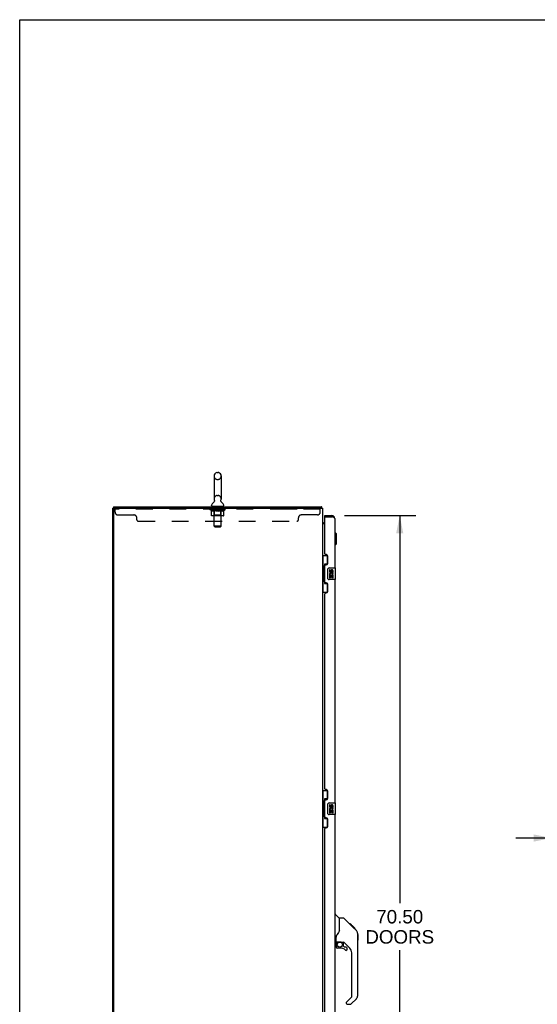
# Model space of a CAD drawing. Header units: inches. Extents: x 0 to 262, y 0 to 169.
# Tile 7 of 40: x 0 to 44, y 85 to 169. Entities that reach past the tile are written whole.
import ezdxf

# ---------------------------------------------------------------- set-up
doc = ezdxf.new("R2010")
doc.units = ezdxf.units.IN
doc.header["$LTSCALE"] = 14.384615
doc.header["$MEASUREMENT"] = 0
doc.linetypes.add('HIDDEN', pattern=[0.2, 0.1, -0.1])
doc.layers.get('0').update_dxf_attribs({"linetype": 'CONTINUOUS'})
for name, color, linetype in [('02___PRT_ALL_AXES', 7, 'CONTINUOUS'), ('DEFAULT_2', 8, 'HIDDEN'), ('DIMENSIONS', 7, 'CONTINUOUS')]:
    doc.layers.add(name, color=color, linetype=linetype)
doc.styles.get("Standard").update_dxf_attribs({"font": 'arial.ttf'})
doc.dimstyles.new('DIMSTYLE_1', dxfattribs={"dimtxt": 1.153846, "dimasz": 1.538462, "dimexe": 0.09, "dimexo": 0.07, "dimgap": 0.0375, "dimtad": 0, "dimtih": 1, "dimtoh": 1, "dimzin": 4, "dimdsep": 46, "dimtxsty": 'Standard', "dimblk": '_FILLED', "dimblk1": '_FILLED', "dimblk2": '_FILLED', "dimcen": 0.09, "dimazin": 1, "dimtfac": 1, "dimtdec": 3, "dimtofl": 0, "dimtmove": 0, "dimatfit": 3, "dimldrblk": '_FILLED', "dimfxl": 1, "dimtolj": 1, "dimtzin": 4, "dimarcsym": 0})

# ---------------------------------------------------------------- blocks, each defined once
blk = doc.blocks.new('_FILLED')
at = {"color": 0, "linetype": 'ByBlock'}
blk.add_solid([(0, 0), (-1, 0.2), (-1, -0.2)], dxfattribs=at)
blk = doc.blocks.new('*D16')
at = {"layer": 'DIMENSIONS', "color": 2, "linetype": 'Continuous'}
for p, q in [((45.678, 98.993), (42.601, 98.993)), ((47.428, 98.993), (49.833, 98.993))]:
    blk.add_line(p, q, dxfattribs=at)
at = {"layer": 'DIMENSIONS', "color": 2, "linetype": 'Continuous', "xscale": 1.5384615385, "yscale": 1.5384615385, "zscale": 1.5384615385}
blk.add_blockref('_FILLED', (45.678, 98.993), dxfattribs=at)
at = {"layer": 'DIMENSIONS', "color": 2, "linetype": 'Continuous', "xscale": 1.5384615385, "yscale": 1.5384615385, "zscale": 1.5384615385, "rotation": 180}
blk.add_blockref('_FILLED', (47.428, 98.993), dxfattribs=at)
at = {"layer": 'DIMENSIONS', "color": 2, "linetype": 'Continuous', "insert": (50.41, 99.569), "char_height": 1.1538, "width": 3.13554, "attachment_point": 1, "line_spacing_factor": 0.9}
blk.add_mtext('1.75', dxfattribs=at)
blk = doc.blocks.new('*D21')
at = {"layer": 'DIMENSIONS', "color": 2, "linetype": 'Continuous'}
for p, q in [((27.886, 126.671), (34.018, 126.671)), ((32.633, 126.671), (32.633, 93.392)), ((32.633, 56.171), (32.633, 89.354)), ((27.886, 56.171), (34.018, 56.171))]:
    blk.add_line(p, q, dxfattribs=at)
at = {"layer": 'DIMENSIONS', "color": 2, "linetype": 'Continuous', "xscale": 1.5384615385, "yscale": 1.5384615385, "zscale": 1.5384615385}
for p, rotation in [((32.633, 126.671), 90), ((32.633, 56.171), 270)]:
    blk.add_blockref('_FILLED', p, dxfattribs=dict(at, rotation=rotation))
at = {"layer": 'DIMENSIONS', "color": 2, "linetype": 'Continuous', "insert": (32.633, 92.815), "char_height": 1.1538, "width": 5.9022, "attachment_point": 2, "line_spacing_factor": 0.9}
blk.add_mtext('70.50\\PDOORS', dxfattribs=at)

msp = doc.modelspace()

# ---------------------------------------------------------------- linework, layer by layer
at = {"color": 7, "linetype": 'Continuous'}
for p, q in [((0, 0), (0, 169.231)), ((0, 169.231), (261.538, 169.231)), ((16.954, 130.366), (17.041, 130.366)), ((16.692, 130.066), (16.692, 128.091)), ((17.304, 130.066), (17.304, 128.091)), ((16.706, 127.872), (16.704, 127.868)), ((8.05, 127.317), (7.998, 127.317)), ((8.05, 127.421), (8.05, 127.317)), ((8.05, 127.421), (25.921, 127.421)), ((16.475, 127.52), (16.475, 127.559)), ((16.498, 127.451), (16.498, 127.421)), ((17.498, 127.451), (16.498, 127.451)), ((17.498, 127.451), (17.498, 127.421)), ((17.521, 127.52), (17.521, 127.559)), ((25.921, 127.421), (25.921, 127.317)), ((25.947, 127.324), (25.938, 127.317)), ((26.14, 126.025), (26.202, 126.025)), ((26.202, 126.567), (26.202, 126.671)), ((26.222, 126.567), (26.202, 126.567)), ((26.809, 126.671), (26.809, 126.567)), ((27.095, 125.221), (27.056, 125.221)), ((27.095, 124.119), (27.095, 125.221)), ((27.213, 125.103), (27.095, 125.221)), ((27.213, 124.237), (27.213, 125.103)), ((27.213, 124.237), (27.095, 124.119)), ((27.095, 124.119), (27.056, 124.119)), ((25.998, 123.246), (26.438, 123.246)), ((26.037, 123.246), (26.037, 122.221)), ((26.402, 123.246), (26.402, 122.466)), ((26.015, 122.221), (26.015, 121.121)), ((26.015, 122.221), (26.138, 122.221)), ((26.138, 122.251), (26.138, 122.271)), ((26.138, 121.121), (26.138, 122.221)), ((26.175, 122.511), (26.175, 120.831)), ((26.402, 122.511), (26.175, 122.511)), ((26.461, 121.271), (26.461, 122.071)), ((26.561, 122.171), (27.101, 122.171)), ((27.116, 121.186), (27.116, 122.156)), ((26.015, 121.121), (26.138, 121.121)), ((26.037, 121.121), (26.037, 120.096)), ((26.138, 121.07), (26.138, 121.09)), ((26.402, 120.876), (26.402, 120.096)), ((27.101, 121.171), (26.561, 121.171)), ((25.998, 120.096), (26.438, 120.096)), ((26.175, 120.831), (26.402, 120.831)), ((25.998, 103.079), (26.438, 103.079)), ((26.037, 103.079), (26.037, 102.054)), ((26.175, 102.344), (26.175, 100.664)), ((26.402, 102.344), (26.175, 102.344)), ((26.402, 103.079), (26.402, 102.299)), ((26.015, 102.054), (26.015, 100.954)), ((26.015, 102.054), (26.138, 102.054)), ((26.138, 102.084), (26.138, 102.105)), ((26.138, 100.954), (26.138, 102.054)), ((26.461, 101.104), (26.461, 101.904)), ((26.561, 102.004), (27.101, 102.004)), ((27.116, 101.019), (27.116, 101.989)), ((26.015, 100.954), (26.138, 100.954)), ((26.037, 100.954), (26.037, 99.929)), ((26.138, 100.903), (26.138, 100.924)), ((26.175, 100.664), (26.402, 100.664)), ((26.402, 100.709), (26.402, 99.929)), ((27.101, 101.004), (26.561, 101.004)), ((25.998, 99.929), (26.438, 99.929)), ((27.056, 92.425), (27.118, 92.425)), ((27.444, 92.115), (27.146, 92.413)), ((27.449, 91.005), (27.449, 92.11)), ((27.811, 92.11), (27.449, 92.11)), ((28.631, 91.322), (27.866, 92.087)), ((28.388, 91.632), (28.321, 91.632)), ((28.395, 91.625), (28.328, 91.625)), ((28.405, 91.615), (28.338, 91.615)), ((28.411, 91.609), (28.344, 91.609)), ((28.419, 91.601), (28.352, 91.601)), ((28.439, 91.581), (28.372, 91.581)), ((28.388, 91.632), (28.714, 91.305)), ((28.461, 91.558), (28.394, 91.558)), ((28.485, 91.535), (28.418, 91.535)), ((28.508, 91.511), (28.441, 91.511)), ((28.532, 91.487), (28.465, 91.487)), ((28.556, 91.464), (28.489, 91.464)), ((28.548, 91.405), (28.504, 91.449)), ((28.578, 91.442), (28.511, 91.442)), ((28.598, 91.422), (28.531, 91.422)), ((28.618, 91.334), (28.548, 91.405)), ((28.615, 91.404), (28.549, 91.404)), ((28.629, 91.391), (28.562, 91.391)), ((28.633, 91.387), (28.566, 91.387)), ((28.635, 91.385), (28.568, 91.385)), ((28.635, 91.384), (28.568, 91.384)), ((28.636, 91.384), (28.569, 91.384)), ((28.638, 91.381), (28.572, 91.381)), ((28.643, 91.377), (28.576, 91.377)), ((28.649, 91.371), (28.582, 91.371)), ((28.662, 91.357), (28.596, 91.357)), ((28.678, 91.342), (28.611, 91.342)), ((28.685, 91.335), (28.618, 91.335)), ((28.909, 91.043), (28.618, 91.334)), ((28.692, 91.328), (28.625, 91.328)), ((28.704, 91.316), (28.637, 91.316)), ((28.709, 91.31), (28.643, 91.31)), ((28.713, 91.307), (28.646, 91.307)), ((28.714, 91.306), (28.648, 91.306)), ((28.715, 91.305), (28.648, 91.305)), ((28.714, 91.305), (28.648, 91.305)), ((28.803, 91.217), (28.715, 91.305)), ((27.174, 90.082), (27.174, 90.489)), ((28.732, 91.221), (28.799, 91.221)), ((28.801, 91.219), (28.734, 91.219)), ((28.803, 91.217), (28.736, 91.217)), ((29.024, 90.766), (29.023, 90.794)), ((29.024, 85.481), (29.024, 90.766)), ((29.044, 90.714), (29.024, 90.734)), ((29.044, 90.714), (29.044, 90.238)), ((27.056, 90.043), (27.134, 90.043)), ((27.174, 89.865), (27.174, 89.628)), ((27.194, 90.084), (27.489, 90.084)), ((27.232, 90.004), (27.311, 90.084)), ((27.238, 89.998), (27.234, 90.002)), ((27.241, 89.995), (27.238, 89.998)), ((27.246, 89.99), (27.241, 89.995)), ((27.489, 90.084), (27.495, 90.084)), ((27.674, 90.043), (27.762, 90.043)), ((27.804, 89.711), (27.804, 90.038)), ((27.807, 89.703), (27.879, 89.631)), ((28.339, 89.546), (27.838, 90.048)), ((28.04, 89.628), (27.887, 89.628)), ((29.044, 90.238), (29.024, 90.218)), ((27.489, 89.549), (27.253, 89.549)), ((28.119, 89.429), (28.119, 89.549)), ((28.512, 85.396), (28.512, 89.129)), ((28.04, 84.871), (28.04, 84.807)), ((28.054, 84.905), (28.489, 85.34)), ((28.119, 84.728), (28.401, 84.728)), ((28.909, 85.203), (28.457, 84.751))]:
    msp.add_line(p, q, dxfattribs=at)
at = {"color": 3, "linetype": 'Continuous'}
for p, q in [((7.998, 55.525), (7.998, 127.317)), ((8.05, 127.317), (25.998, 127.317)), ((8.05, 127.254), (8.05, 55.587)), ((25.998, 127.317), (25.998, 55.525)), ((26.202, 125.973), (25.998, 125.973)), ((26.202, 126.671), (26.809, 126.671)), ((26.202, 123.378), (26.202, 126.547)), ((26.222, 126.567), (26.809, 126.567)), ((26.847, 126.553), (26.809, 126.567)), ((26.865, 126.546), (26.847, 126.553)), ((26.877, 126.541), (26.865, 126.546)), ((26.889, 126.537), (26.877, 126.541)), ((26.901, 126.532), (26.889, 126.537)), ((27.056, 126.424), (27.056, 122.171)), ((26.322, 123.318), (26.262, 123.318)), ((26.452, 122.568), (26.452, 123.188)), ((26.202, 120.963), (26.202, 122.378)), ((26.262, 122.438), (26.322, 122.438)), ((26.322, 120.903), (26.262, 120.903)), ((27.056, 121.171), (27.056, 102.004)), ((26.262, 120.023), (26.322, 120.023)), ((26.452, 120.153), (26.452, 120.773)), ((26.202, 103.212), (26.202, 119.963)), ((26.322, 103.152), (26.262, 103.152)), ((26.262, 102.272), (26.322, 102.272)), ((26.452, 102.402), (26.452, 103.022)), ((26.202, 100.797), (26.202, 102.212)), ((26.322, 100.737), (26.262, 100.737)), ((26.452, 99.987), (26.452, 100.607)), ((27.056, 101.004), (27.056, 81.837)), ((26.202, 83.045), (26.202, 99.797)), ((26.262, 99.857), (26.322, 99.857))]:
    msp.add_line(p, q, dxfattribs=at)
at = {"color": 7, "linetype": 'Continuous'}
for points in [[(16.711, 127.984), (16.713, 127.98), (16.714, 127.975), (16.715, 127.97), (16.717, 127.965), (16.718, 127.961), (16.719, 127.956), (16.719, 127.951), (16.72, 127.946), (16.72, 127.941), (16.72, 127.936), (16.72, 127.931), (16.72, 127.926), (16.72, 127.921), (16.719, 127.916), (16.718, 127.911), (16.717, 127.906), (16.716, 127.901), (16.715, 127.896), (16.714, 127.891), (16.712, 127.886), (16.71, 127.882), (16.708, 127.877), (16.706, 127.872)], [(17.291, 127.868), (17.289, 127.872), (17.287, 127.877), (17.285, 127.881), (17.283, 127.886), (17.282, 127.891), (17.28, 127.896), (17.279, 127.901), (17.278, 127.906), (17.277, 127.91), (17.276, 127.915), (17.276, 127.92), (17.276, 127.925), (17.275, 127.931), (17.275, 127.936), (17.275, 127.941), (17.276, 127.946), (17.276, 127.951), (17.277, 127.956), (17.278, 127.961), (17.279, 127.965), (17.28, 127.97), (17.281, 127.975), (17.283, 127.98), (17.284, 127.984)], [(25.934, 127.375), (25.933, 127.385), (25.933, 127.391), (25.932, 127.396), (25.932, 127.4), (25.931, 127.404), (25.93, 127.407), (25.929, 127.411), (25.928, 127.414), (25.927, 127.416), (25.926, 127.418), (25.925, 127.419), (25.923, 127.42), (25.922, 127.421), (25.921, 127.421)], [(25.947, 127.324), (25.945, 127.326), (25.944, 127.329), (25.942, 127.333), (25.94, 127.337), (25.939, 127.342), (25.938, 127.347), (25.937, 127.353), (25.936, 127.358), (25.935, 127.364), (25.934, 127.369), (25.934, 127.375)], [(26.008, 126.063), (26.006, 126.061), (26.004, 126.059), (26.003, 126.057), (26.001, 126.055), (26, 126.054)], [(26.019, 126.073), (26.016, 126.07), (26.014, 126.068), (26.012, 126.066), (26.01, 126.065), (26.008, 126.063)], [(26.027, 126.081), (26.027, 126.081), (26.027, 126.08), (26.027, 126.079), (26.026, 126.079), (26.025, 126.078), (26.024, 126.076), (26.023, 126.075), (26.021, 126.074), (26.019, 126.073)], [(26.175, 122.487), (26.175, 122.484), (26.175, 122.48), (26.176, 122.476), (26.178, 122.472), (26.179, 122.467), (26.181, 122.462), (26.184, 122.456), (26.187, 122.45), (26.19, 122.444), (26.194, 122.437), (26.198, 122.429), (26.203, 122.422), (26.208, 122.413), (26.211, 122.41)], [(26.461, 122.071), (26.461, 122.077), (26.462, 122.083), (26.463, 122.089), (26.464, 122.095), (26.466, 122.101), (26.468, 122.107)], [(26.211, 120.932), (26.208, 120.928), (26.203, 120.92), (26.198, 120.912), (26.194, 120.905), (26.19, 120.898), (26.187, 120.891), (26.184, 120.885), (26.181, 120.88), (26.179, 120.875), (26.178, 120.87), (26.176, 120.865), (26.175, 120.861), (26.175, 120.858), (26.175, 120.854)], [(26.468, 121.235), (26.466, 121.24), (26.464, 121.246), (26.463, 121.252), (26.462, 121.258), (26.461, 121.264), (26.461, 121.271)], [(26.175, 102.32), (26.175, 102.317), (26.175, 102.313), (26.176, 102.309), (26.178, 102.305), (26.179, 102.3), (26.181, 102.295), (26.184, 102.29), (26.187, 102.284), (26.19, 102.277), (26.194, 102.27), (26.198, 102.263), (26.203, 102.255), (26.208, 102.247), (26.211, 102.243)], [(26.461, 101.904), (26.461, 101.91), (26.462, 101.917), (26.463, 101.923), (26.464, 101.929), (26.466, 101.935), (26.468, 101.94)], [(26.211, 100.765), (26.208, 100.761), (26.203, 100.753), (26.198, 100.745), (26.194, 100.738), (26.19, 100.731), (26.187, 100.725), (26.184, 100.719), (26.181, 100.713), (26.179, 100.708), (26.178, 100.703), (26.176, 100.699), (26.175, 100.695), (26.175, 100.691), (26.175, 100.688)], [(26.468, 101.068), (26.466, 101.074), (26.464, 101.079), (26.463, 101.085), (26.462, 101.092), (26.461, 101.098), (26.461, 101.104)], [(27.866, 92.087), (27.859, 92.093), (27.85, 92.099), (27.841, 92.104), (27.831, 92.107), (27.821, 92.109), (27.811, 92.11)], [(27.227, 90.66), (27.217, 90.644), (27.201, 90.615), (27.189, 90.583), (27.18, 90.549), (27.175, 90.514), (27.174, 90.489)], [(27.449, 91.068), (27.429, 91.011), (27.398, 90.942), (27.362, 90.871), (27.319, 90.798), (27.272, 90.724), (27.227, 90.66)], [(29.024, 90.766), (29.023, 90.794), (29.018, 90.835), (29.008, 90.876), (28.994, 90.916), (28.976, 90.953), (28.954, 90.989), (28.929, 91.022), (28.909, 91.043)], [(27.246, 89.99), (27.236, 89.98), (27.228, 89.969), (27.22, 89.958), (27.213, 89.946), (27.207, 89.933), (27.203, 89.92), (27.199, 89.906), (27.196, 89.893), (27.194, 89.879), (27.194, 89.865)], [(27.234, 90.002), (27.233, 90.003), (27.232, 90.004), (27.232, 90.004), (27.232, 90.004)], [(27.495, 90.084), (27.515, 90.083), (27.536, 90.08), (27.557, 90.077), (27.577, 90.072), (27.595, 90.066), (27.611, 90.061), (27.625, 90.056), (27.637, 90.052), (27.648, 90.048), (27.657, 90.046), (27.665, 90.044), (27.673, 90.043), (27.674, 90.043)]]:
    msp.add_lwpolyline(points, dxfattribs=at)
at = {"color": 3, "linetype": 'Continuous'}
msp.add_lwpolyline([(27.056, 126.424), (27.056, 126.427), (27.055, 126.429), (27.055, 126.431), (27.054, 126.433), (27.054, 126.436), (27.053, 126.438), (27.052, 126.44), (27.051, 126.443), (27.049, 126.445), (27.048, 126.447), (27.046, 126.449), (27.044, 126.452), (27.042, 126.454), (27.04, 126.456), (27.038, 126.459), (27.036, 126.461), (27.033, 126.463), (27.031, 126.466), (27.028, 126.468), (27.025, 126.47), (27.022, 126.472), (27.018, 126.475), (27.015, 126.477), (27.012, 126.479), (27.008, 126.482), (27.004, 126.484), (27, 126.486), (26.996, 126.489), (26.992, 126.491), (26.988, 126.493), (26.984, 126.495), (26.979, 126.498), (26.974, 126.5), (26.97, 126.502), (26.965, 126.505), (26.96, 126.507), (26.955, 126.509), (26.95, 126.512), (26.945, 126.514), (26.94, 126.516), (26.934, 126.518), (26.929, 126.521), (26.923, 126.523), (26.918, 126.525), (26.912, 126.528), (26.901, 126.532)], dxfattribs=at)
at = {"color": 7, "linetype": 'Continuous'}
msp.add_circle((27.489, 89.844), 0.217, dxfattribs=at)
for centre, radius, start, end in [((16.998, 130.066), 0.306, 105.63034, 180), ((16.954, 130.222), 0.144, 90, 105.63034), ((17.041, 130.222), 0.144, 74.36966, 90), ((16.998, 130.066), 0.306, 0, 74.36966), ((16.618, 127.559), 0.144, 124.66265, 180), ((16.239, 128.107), 0.523, 304.66237, 336.93176), ((16.998, 128.091), 0.306, 180, 200.48713), ((17.756, 128.107), 0.523, 203.06823, 235.33763), ((16.998, 128.091), 0.306, 339.51287, 360), ((17.377, 127.559), 0.144, 0, 55.33735), ((16.544, 127.52), 0.069, 180, 270), ((17.452, 127.52), 0.069, 270, 360), ((25.751, 127.174), 0.246, 35.33048, 37.39407), ((26.14, 126.167), 0.142, 180, 270), ((26.809, 126.424), 0.142, 48.63431, 90), ((26.892, 126.281), 0.26, 90, 92.6209), ((26.561, 122.071), 0.1, 90, 158.79459), ((27.101, 122.156), 0.015, 0, 90), ((26.561, 121.271), 0.1, 201.20502, 270), ((27.101, 121.186), 0.015, 270, 360), ((26.561, 101.904), 0.1, 90, 158.79459), ((27.101, 101.989), 0.015, 0, 90), ((26.561, 101.104), 0.1, 201.20502, 270), ((27.101, 101.019), 0.015, 270, 360), ((27.118, 92.385), 0.0394, 45, 90), ((27.43, 92.102), 0.0197, 7.5, 45), ((27.134, 90.082), 0.0394, 270, 360), ((27.194, 90.104), 0.0197, 180, 270), ((27.371, 89.865), 0.197, 135, 180), ((27.253, 89.628), 0.0787, 180, 270), ((27.762, 89.846), 0.197, 45, 90), ((27.816, 89.711), 0.0118, 180, 225), ((27.887, 89.639), 0.0118, 225, 270), ((28.04, 89.549), 0.0787, 0, 90), ((27.489, 88.761), 0.787, 50.4788, 90), ((28.04, 89.429), 0.0787, 230.4788, 360), ((27.922, 89.129), 0.591, 0, 45), ((28.434, 85.396), 0.0787, 315, 360), ((28.631, 85.481), 0.394, 315, 360), ((28.087, 84.871), 0.0472, 135, 180), ((28.119, 84.807), 0.0787, 180, 270), ((28.401, 84.807), 0.0787, 270, 315)]:
    msp.add_arc(centre, radius, start, end, dxfattribs=at)
at = {"color": 3, "linetype": 'Continuous'}
for centre, radius, start, end in [((8.112, 127.254), 0.0625, 90, 180), ((26.222, 126.547), 0.02, 90, 180), ((26.809, 126.424), 0.246, 0, 90), ((26.262, 123.378), 0.06, 180, 270), ((26.322, 123.188), 0.13, 0, 90), ((26.322, 122.568), 0.13, 270, 360), ((26.262, 122.378), 0.06, 90, 180), ((26.262, 120.963), 0.06, 180, 270), ((26.322, 120.773), 0.13, 0, 90), ((26.262, 119.963), 0.06, 90, 180), ((26.322, 120.153), 0.13, 270, 360), ((26.262, 103.212), 0.06, 180, 270), ((26.322, 103.022), 0.13, 0, 90), ((26.262, 102.212), 0.06, 90, 180), ((26.322, 102.402), 0.13, 270, 360), ((26.262, 100.797), 0.06, 180, 270), ((26.322, 100.607), 0.13, 0, 90), ((26.262, 99.797), 0.06, 90, 180), ((26.322, 99.987), 0.13, 270, 360)]:
    msp.add_arc(centre, radius, start, end, dxfattribs=at)
at = {"color": 7, "linetype": 'Continuous'}
for centre, start_param, end_param in [((26.242, 122.261), 0.699287, 1.51401), ((26.242, 122.261), -4.655602, -3.84088), ((26.242, 121.08), 0.699287, 1.51401), ((26.242, 121.08), -4.655602, -3.84088), ((26.242, 102.095), 0.699287, 1.51401), ((26.242, 102.095), -4.655602, -3.84088), ((26.242, 100.914), 0.699287, 1.51401), ((26.242, 100.914), -4.655602, -3.84088)]:
    msp.add_ellipse(centre, major_axis=(0, 0.18), ratio=0.579493, start_param=start_param, end_param=end_param, dxfattribs=at)
at = {"layer": '02___PRT_ALL_AXES', "color": 8, "linetype": 'HIDDEN'}
for p, q in [((10.185, 127.317), (10.185, 127.213)), ((11.06, 127.317), (10.185, 127.317)), ((11.06, 127.213), (10.185, 127.213)), ((11.06, 127.317), (11.06, 127.213)), ((16.56, 127.213), (16.56, 127.317)), ((17.435, 127.317), (16.56, 127.317)), ((17.435, 127.213), (16.56, 127.213)), ((17.435, 127.213), (17.435, 127.317)), ((22.935, 127.317), (22.935, 127.213)), ((23.81, 127.317), (22.935, 127.317)), ((23.81, 127.213), (22.935, 127.213)), ((23.81, 127.317), (23.81, 127.213))]:
    msp.add_line(p, q, dxfattribs=at)
at = {"layer": '02___PRT_ALL_AXES', "color": 7, "linetype": 'Continuous'}
for p, q in [((26.598, 122.017), (26.598, 121.88)), ((26.661, 122.017), (26.598, 122.017)), ((26.661, 121.88), (26.661, 122.017)), ((26.726, 121.943), (26.726, 121.874)), ((26.787, 121.88), (26.787, 121.922)), ((26.85, 121.922), (26.85, 121.786)), ((26.85, 121.786), (26.913, 121.786)), ((26.913, 121.786), (26.913, 121.922)), ((26.598, 121.555), (26.598, 121.325)), ((26.617, 121.555), (26.598, 121.555)), ((26.598, 121.325), (26.661, 121.325)), ((26.651, 121.555), (26.678, 121.574)), ((26.651, 121.555), (26.913, 121.555)), ((26.661, 121.325), (26.661, 121.492)), ((26.661, 121.492), (26.726, 121.492)), ((26.726, 121.492), (26.726, 121.356)), ((26.726, 121.356), (26.787, 121.356)), ((26.787, 121.356), (26.787, 121.492)), ((26.787, 121.492), (26.85, 121.492)), ((26.842, 121.591), (26.9, 121.566)), ((26.85, 121.492), (26.85, 121.325)), ((26.85, 121.325), (26.913, 121.325)), ((26.913, 121.325), (26.913, 121.555)), ((26.598, 101.85), (26.598, 101.714)), ((26.661, 101.85), (26.598, 101.85)), ((26.661, 101.714), (26.661, 101.85)), ((26.726, 101.776), (26.726, 101.707)), ((26.787, 101.714), (26.787, 101.756)), ((26.842, 101.425), (26.9, 101.4)), ((26.85, 101.756), (26.85, 101.619)), ((26.85, 101.619), (26.913, 101.619)), ((26.913, 101.619), (26.913, 101.756)), ((26.598, 101.389), (26.598, 101.158)), ((26.617, 101.389), (26.598, 101.389)), ((26.598, 101.158), (26.661, 101.158)), ((26.651, 101.389), (26.678, 101.408)), ((26.651, 101.389), (26.913, 101.389)), ((26.661, 101.158), (26.661, 101.326)), ((26.661, 101.326), (26.726, 101.326)), ((26.726, 101.326), (26.726, 101.19)), ((26.726, 101.19), (26.787, 101.19)), ((26.787, 101.19), (26.787, 101.326)), ((26.787, 101.326), (26.85, 101.326)), ((26.85, 101.326), (26.85, 101.158)), ((26.85, 101.158), (26.913, 101.158)), ((26.913, 101.158), (26.913, 101.389))]:
    msp.add_line(p, q, dxfattribs=at)
for centre, radius, start, end in [((26.693, 121.88), 0.0943, 180, 360), ((26.756, 121.629), 0.157, 336.59665, 161.87913), ((26.693, 121.88), 0.0314, 180, 261.22946), ((26.756, 121.629), 0.0943, 336.59665, 215.11217), ((26.692, 121.885), 0.0362, 263.42855, 341.76278), ((26.818, 121.922), 0.0943, 68.69989, 167.43379), ((26.818, 121.922), 0.0314, 0, 180.04847), ((26.818, 121.922), 0.0943, 0, 68.67039), ((26.752, 121.628), 0.154, 161.41988, 206.19629), ((26.756, 121.629), 0.157, 205.73705, 207.8532), ((26.693, 101.714), 0.0943, 180, 360), ((26.752, 101.462), 0.154, 161.41988, 206.19629), ((26.756, 101.462), 0.157, 336.59665, 161.87913), ((26.693, 101.714), 0.0314, 180, 261.22946), ((26.756, 101.462), 0.0943, 336.59665, 215.11217), ((26.692, 101.718), 0.0362, 263.42855, 341.76278), ((26.818, 101.756), 0.0943, 68.69989, 167.43379), ((26.818, 101.756), 0.0314, 0, 180.04847), ((26.818, 101.756), 0.0943, 0, 68.67039), ((26.756, 101.462), 0.157, 205.73705, 207.8532)]:
    msp.add_arc(centre, radius, start, end, dxfattribs=at)
at = {"layer": 'DEFAULT_2', "color": 8, "linetype": 'HIDDEN'}
for p, q in [((16.954, 129.766), (17.041, 129.766)), ((16.954, 128.391), (17.041, 128.391)), ((8.185, 126.972), (8.185, 127.317)), ((25.81, 127.213), (8.185, 127.213)), ((16.364, 127.164), (16.364, 127.211)), ((16.464, 127.094), (16.364, 127.164)), ((17.631, 127.164), (16.364, 127.164)), ((16.374, 127.204), (16.374, 127.211)), ((16.383, 127.201), (16.383, 127.204)), ((16.383, 127.201), (17.613, 127.201)), ((16.392, 127.201), (16.392, 127.204)), ((16.393, 127.201), (16.393, 127.204)), ((16.403, 127.204), (16.403, 127.211)), ((16.419, 127.201), (16.419, 127.204)), ((16.421, 127.201), (16.421, 127.204)), ((16.449, 127.204), (16.449, 127.211)), ((16.464, 127.201), (16.464, 127.204)), ((16.464, 126.689), (16.464, 127.094)), ((16.464, 127.094), (16.478, 127.085)), ((16.467, 127.201), (16.467, 127.204)), ((16.671, 127.204), (16.469, 127.204)), ((16.492, 127.077), (16.478, 127.085)), ((16.505, 127.069), (16.491, 127.077)), ((16.519, 127.063), (16.505, 127.069)), ((16.513, 127.204), (16.513, 127.211)), ((16.514, 127.201), (16.514, 127.204)), ((16.515, 127.201), (16.515, 127.204)), ((16.518, 127.201), (16.518, 127.204)), ((16.532, 127.057), (16.518, 127.063)), ((16.525, 127.201), (16.525, 127.204)), ((16.525, 127.201), (16.525, 127.204)), ((16.528, 127.201), (16.528, 127.204)), ((16.532, 127.201), (16.532, 127.205)), ((16.545, 127.052), (16.532, 127.057)), ((16.536, 127.201), (16.536, 127.204)), ((16.649, 127.052), (16.545, 127.052)), ((16.55, 127.201), (16.55, 127.204)), ((16.568, 127.201), (16.568, 127.204)), ((16.569, 127.201), (16.569, 127.206)), ((16.589, 127.201), (16.589, 127.204)), ((16.589, 127.201), (16.589, 127.204)), ((16.591, 127.204), (16.591, 127.211)), ((16.6, 127.201), (16.6, 127.204)), ((16.605, 127.201), (16.605, 127.204)), ((16.614, 127.201), (16.614, 127.204)), ((16.625, 127.201), (16.625, 127.208)), ((16.641, 127.201), (16.641, 127.204)), ((16.644, 127.201), (16.644, 127.204)), ((16.649, 127.052), (16.663, 127.057)), ((16.676, 127.063), (16.663, 127.057)), ((16.671, 127.201), (16.671, 127.204)), ((16.738, 127.204), (16.676, 127.204)), ((16.69, 127.069), (16.676, 127.063)), ((16.681, 127.204), (16.681, 127.211)), ((16.685, 127.451), (16.685, 127.421)), ((16.685, 126.692), (16.685, 127.161)), ((16.688, 127.201), (16.688, 127.204)), ((16.704, 127.077), (16.69, 127.069)), ((16.693, 127.201), (16.693, 127.204)), ((16.698, 125.77), (16.698, 127.416)), ((16.699, 127.201), (16.699, 127.209)), ((16.703, 127.201), (16.703, 127.204)), ((16.717, 127.085), (16.703, 127.077)), ((16.714, 127.201), (16.714, 127.204)), ((16.731, 127.095), (16.717, 127.085)), ((16.731, 126.689), (16.731, 127.095)), ((16.731, 127.095), (16.76, 127.085)), ((16.738, 127.201), (16.738, 127.204)), ((16.813, 127.204), (16.754, 127.204)), ((16.789, 127.077), (16.76, 127.085)), ((16.774, 127.201), (16.774, 127.204)), ((16.781, 127.204), (16.781, 127.211)), ((16.785, 127.201), (16.785, 127.204)), ((16.787, 127.201), (16.787, 127.21)), ((16.816, 127.069), (16.788, 127.077)), ((16.79, 127.201), (16.79, 127.204)), ((16.797, 127.201), (16.797, 127.204)), ((16.813, 127.201), (16.813, 127.204)), ((16.844, 127.062), (16.816, 127.069)), ((16.893, 127.204), (16.839, 127.204)), ((16.871, 127.057), (16.844, 127.063)), ((16.852, 127.201), (16.852, 127.204)), ((16.899, 127.052), (16.871, 127.057)), ((16.883, 127.204), (16.998, 127.211)), ((16.888, 127.204), (16.888, 127.211)), ((16.888, 127.204), (16.888, 127.211)), ((16.888, 127.211), (16.888, 127.211)), ((16.888, 127.201), (16.888, 127.204)), ((16.892, 127.201), (16.892, 127.204)), ((16.893, 127.201), (16.893, 127.204)), ((16.894, 127.201), (16.894, 127.204)), ((17.097, 127.052), (16.899, 127.052)), ((16.977, 127.204), (16.929, 127.204)), ((16.934, 127.201), (16.934, 127.204)), ((16.977, 127.201), (16.977, 127.204)), ((16.995, 127.204), (16.995, 127.204)), ((16.995, 127.201), (16.995, 127.204)), ((16.995, 127.201), (16.995, 127.204)), ((16.998, 127.204), (16.998, 127.211)), ((16.998, 127.211), (17.112, 127.204)), ((17, 127.201), (17, 127.204)), ((17, 127.201), (17, 127.204)), ((17, 127.204), (17, 127.204)), ((17.019, 127.201), (17.019, 127.204)), ((17.019, 127.204), (17.067, 127.204)), ((17.061, 127.201), (17.061, 127.204)), ((17.097, 127.052), (17.125, 127.057)), ((17.102, 127.201), (17.102, 127.204)), ((17.102, 127.201), (17.102, 127.204)), ((17.102, 127.204), (17.157, 127.204)), ((17.103, 127.201), (17.103, 127.204)), ((17.107, 127.204), (17.107, 127.211)), ((17.107, 127.211), (17.108, 127.211)), ((17.107, 127.201), (17.107, 127.204)), ((17.108, 127.204), (17.108, 127.211)), ((17.153, 127.063), (17.124, 127.057)), ((17.144, 127.201), (17.144, 127.204)), ((17.181, 127.069), (17.152, 127.063)), ((17.209, 127.077), (17.18, 127.069)), ((17.183, 127.201), (17.183, 127.204)), ((17.183, 127.204), (17.242, 127.204)), ((17.198, 127.201), (17.198, 127.204)), ((17.206, 127.201), (17.206, 127.204)), ((17.208, 127.201), (17.208, 127.21)), ((17.238, 127.086), (17.209, 127.077)), ((17.211, 127.201), (17.211, 127.204)), ((17.214, 127.204), (17.214, 127.211)), ((17.222, 127.201), (17.222, 127.204)), ((17.267, 127.096), (17.237, 127.086)), ((17.258, 127.201), (17.258, 127.204)), ((17.258, 127.204), (17.32, 127.204)), ((17.267, 126.689), (17.267, 127.096)), ((17.267, 127.096), (17.281, 127.086)), ((17.296, 127.077), (17.281, 127.086)), ((17.282, 127.201), (17.282, 127.204)), ((17.293, 127.201), (17.293, 127.204)), ((17.311, 127.069), (17.296, 127.077)), ((17.297, 127.201), (17.297, 127.209)), ((17.298, 125.77), (17.298, 127.416)), ((17.303, 127.201), (17.303, 127.204)), ((17.308, 127.201), (17.308, 127.204)), ((17.31, 127.451), (17.31, 127.421)), ((17.31, 126.692), (17.31, 127.161)), ((17.325, 127.062), (17.31, 127.069)), ((17.314, 127.204), (17.314, 127.211)), ((17.325, 127.201), (17.325, 127.204)), ((17.325, 127.204), (17.631, 127.204)), ((17.339, 127.057), (17.325, 127.063)), ((17.353, 127.052), (17.339, 127.057)), ((17.352, 127.201), (17.352, 127.204)), ((17.447, 127.052), (17.353, 127.052)), ((17.355, 127.201), (17.355, 127.204)), ((17.37, 127.201), (17.37, 127.208)), ((17.382, 127.201), (17.382, 127.204)), ((17.391, 127.201), (17.391, 127.204)), ((17.395, 127.201), (17.395, 127.204)), ((17.405, 127.204), (17.405, 127.211)), ((17.406, 127.201), (17.406, 127.204)), ((17.406, 127.201), (17.406, 127.204)), ((17.427, 127.201), (17.427, 127.206)), ((17.427, 127.201), (17.427, 127.204)), ((17.445, 127.201), (17.445, 127.204)), ((17.447, 127.052), (17.461, 127.057)), ((17.459, 127.201), (17.459, 127.204)), ((17.476, 127.063), (17.461, 127.057)), ((17.464, 127.201), (17.464, 127.205)), ((17.467, 127.201), (17.467, 127.204)), ((17.471, 127.201), (17.471, 127.204)), ((17.471, 127.201), (17.471, 127.204)), ((17.49, 127.069), (17.476, 127.063)), ((17.478, 127.201), (17.478, 127.204)), ((17.481, 127.201), (17.481, 127.204)), ((17.481, 127.201), (17.481, 127.204)), ((17.483, 127.204), (17.483, 127.211)), ((17.505, 127.077), (17.49, 127.069)), ((17.519, 127.086), (17.504, 127.077)), ((17.51, 127.207), (17.63, 127.208)), ((17.51, 127.204), (17.51, 127.207)), ((17.534, 127.096), (17.519, 127.086)), ((17.529, 127.201), (17.529, 127.204)), ((17.532, 127.201), (17.532, 127.204)), ((17.534, 127.096), (17.631, 127.164)), ((17.534, 126.689), (17.534, 127.096)), ((17.546, 127.204), (17.546, 127.211)), ((17.575, 127.201), (17.575, 127.204)), ((17.577, 127.201), (17.577, 127.204)), ((17.593, 127.204), (17.593, 127.211)), ((17.603, 127.201), (17.603, 127.204)), ((17.604, 127.201), (17.604, 127.204)), ((17.613, 127.201), (17.613, 127.204)), ((17.621, 127.204), (17.621, 127.211)), ((17.63, 127.204), (17.63, 127.208)), ((17.631, 127.164), (17.631, 127.204)), ((25.81, 126.972), (25.81, 127.317)), ((8.435, 126.722), (9.81, 126.722)), ((10.06, 126.317), (10.06, 126.472)), ((10.185, 126.192), (23.81, 126.192)), ((17.491, 126.652), (16.507, 126.652)), ((16.685, 126.692), (16.645, 126.652)), ((17.31, 126.692), (16.685, 126.692)), ((16.743, 126.657), (16.74, 126.659)), ((16.748, 126.653), (16.745, 126.655)), ((16.75, 126.653), (16.748, 126.653)), ((16.753, 126.652), (16.75, 126.653)), ((17.31, 126.692), (17.35, 126.652)), ((23.935, 126.317), (23.935, 126.472)), ((25.56, 126.722), (24.185, 126.722)), ((16.767, 125.701), (16.698, 125.77)), ((17.298, 125.77), (16.698, 125.77)), ((16.767, 125.701), (17.229, 125.701)), ((17.229, 125.701), (17.298, 125.77))]:
    msp.add_line(p, q, dxfattribs=at)
for points in [[(16.507, 126.652), (16.501, 126.653), (16.496, 126.653), (16.491, 126.655), (16.486, 126.657), (16.482, 126.659), (16.478, 126.662), (16.474, 126.666), (16.47, 126.67), (16.468, 126.674), (16.466, 126.679), (16.464, 126.684), (16.464, 126.689)], [(16.732, 126.679), (16.732, 126.684), (16.731, 126.689)], [(16.738, 126.662), (16.736, 126.666), (16.735, 126.67), (16.733, 126.674), (16.732, 126.679), (16.732, 126.684), (16.731, 126.689)], [(16.745, 126.655), (16.743, 126.657), (16.74, 126.659), (16.738, 126.662), (16.736, 126.666), (16.735, 126.67), (16.733, 126.674)], [(17.245, 126.652), (17.248, 126.653), (17.25, 126.653), (17.253, 126.655), (17.255, 126.657), (17.258, 126.659), (17.26, 126.662), (17.262, 126.666), (17.263, 126.67), (17.265, 126.674), (17.266, 126.679), (17.266, 126.684), (17.267, 126.689)], [(17.491, 126.652), (17.496, 126.653), (17.502, 126.653), (17.507, 126.655), (17.512, 126.657), (17.516, 126.659), (17.52, 126.662), (17.524, 126.666), (17.528, 126.67), (17.53, 126.674), (17.532, 126.679), (17.534, 126.684), (17.534, 126.689)]]:
    msp.add_lwpolyline(points, dxfattribs=at)
for centre, radius, start, end in [((16.998, 130.066), 0.306, 180, 254.36966), ((16.954, 129.91), 0.144, 254.36966, 270), ((17.041, 129.91), 0.144, 270, 285.63034), ((16.998, 130.066), 0.306, 285.63034, 360), ((16.998, 128.091), 0.306, 105.63034, 180), ((16.954, 128.247), 0.144, 90, 105.63034), ((17.041, 128.247), 0.144, 74.36966, 90), ((16.998, 128.091), 0.306, 0, 74.36966), ((8.435, 126.972), 0.25, 180, 270), ((16.645, 127.161), 0.0398, 0, 89.99999), ((16.663, 127.416), 0.0345, 0, 90), ((17.332, 127.416), 0.0345, 90, 180), ((17.35, 127.161), 0.0398, 90.00001, 180), ((25.56, 126.972), 0.25, 270, 360), ((9.81, 126.472), 0.25, 0, 90), ((10.185, 126.317), 0.125, 180, 270), ((23.81, 126.317), 0.125, 270, 360), ((24.185, 126.472), 0.25, 90, 180)]:
    msp.add_arc(centre, radius, start, end, dxfattribs=at)
for centre, major_axis, ratio, start_param, end_param in [((16.998, 127.211), (0.633, 0.007), 0.05963, 2.96643, 3.140963), ((16.345, 127.199), (0.198, 0), 0.060556, 0.430652, 1.470503), ((16.998, 127.211), (0.633, 0), 0.060556, 3.141593, 3.316126), ((16.345, 127.192), (0.198, 0.002), 0.05963, 1.376596, 1.469874), ((16.998, 127.211), (0.633, 0.013), 0.05688, 2.791345, 2.965878), ((16.389, 127.199), (0.198, -0.002), 0.05963, 0.605815, 1.645666), ((16.32, 127.199), (0.198, 0.002), 0.05963, 0.25549, 1.295341), ((16.998, 127.211), (0.633, -0.007), 0.05963, -2.96643, -2.791898), ((16.389, 127.192), (0.198, 0), 0.060556, 1.551758, 1.645036), ((16.32, 127.192), (0.198, 0.004), 0.05688, 1.20151, 1.294789), ((16.39, 127.194), (0.164, 0.002), 0.05963, 1.065228, 1.614276), ((16.37, 127.194), (0.164, 0.003), 0.05688, 0.890143, 1.43919), ((16.428, 127.194), (0.164, 0), 0.060556, 1.240391, 1.789438), ((16.998, 127.211), (0.633, 0.019), 0.052395, 2.616403, 2.790936), ((16.451, 127.199), (0.198, -0.004), 0.05688, 0.7809, 1.820751), ((16.317, 127.199), (0.198, 0.004), 0.05688, 0.080405, 1.120256), ((16.998, 127.211), (0.633, -0.013), 0.05688, -2.791345, -2.616812), ((16.451, 127.192), (0.198, -0.002), 0.05963, 1.72692, 1.820198), ((16.317, 127.192), (0.198, 0.006), 0.052395, 1.026568, 1.119847), ((16.37, 127.194), (0.164, 0.005), 0.052395, 0.715201, 1.264248), ((16.484, 127.194), (0.164, -0.002), 0.05963, 1.415553, 1.9646), ((16.998, 127.211), (0.633, 0.025), 0.046319, 2.441654, 2.616187), ((16.531, 127.199), (0.198, -0.006), 0.052395, 0.955842, 1.995693), ((16.334, 127.199), (0.198, 0.006), 0.052395, -0.094537, 0.945314), ((16.998, 127.211), (0.633, -0.019), 0.052395, -2.616403, -2.44187), ((16.531, 127.192), (0.198, -0.004), 0.05688, 1.902006, 1.995284), ((16.334, 127.192), (0.198, 0.008), 0.046319, 0.851819, 0.945098), ((16.388, 127.194), (0.164, 0.006), 0.046319, 0.540452, 1.089499), ((16.555, 127.194), (0.164, -0.003), 0.05688, 1.590638, 2.139686), ((16.998, 127.211), (0.633, 0.029), 0.038841, 2.267123, 2.441656), ((16.624, 127.199), (0.198, -0.008), 0.046319, 1.130591, 2.170442), ((16.371, 127.199), (0.198, 0.008), 0.046319, -0.269286, 0.770565), ((16.998, 127.211), (0.633, -0.025), 0.046319, -2.441654, -2.267121), ((16.624, 127.192), (0.198, -0.006), 0.052395, 2.076947, 2.170226), ((16.371, 127.192), (0.198, 0.009), 0.038841, 0.677289, 0.770567), ((16.425, 127.194), (0.164, 0.008), 0.038841, 0.365921, 0.914969), ((16.639, 127.194), (0.164, -0.005), 0.052395, 1.76558, 2.314627), ((16.729, 127.199), (0.198, -0.009), 0.038841, 1.305122, 2.344973), ((16.998, 127.211), (0.633, 0.033), 0.030195, 2.09281, 2.267343), ((16.427, 127.199), (0.198, 0.009), 0.038841, -0.443817, 0.596034), ((16.998, 127.211), (0.633, -0.029), 0.038841, -2.267123, -2.092591), ((16.729, 127.192), (0.198, -0.008), 0.046319, 2.251696, 2.344975), ((16.427, 127.192), (0.198, 0.01), 0.030195, 0.502975, 0.596254), ((16.479, 127.194), (0.164, 0.009), 0.030195, 0.191608, 0.740655), ((16.735, 127.194), (0.164, -0.006), 0.046319, 1.940329, 2.489376), ((16.5, 127.199), (0.198, 0.01), 0.030195, -0.61813, 0.421721), ((16.842, 127.199), (0.198, -0.01), 0.030195, 1.479435, 2.519286), ((16.998, 127.211), (0.633, 0.036), 0.020645, 1.918687, 2.09322), ((16.998, 127.211), (0.633, -0.033), 0.030195, -2.09281, -1.918277), ((16.842, 127.192), (0.198, -0.009), 0.038841, 2.426227, 2.519505), ((16.5, 127.192), (0.198, 0.011), 0.020645, 0.328852, 0.422131), ((16.549, 127.194), (0.164, 0.009), 0.020645, 0.017485, 0.566532), ((16.838, 127.194), (0.164, -0.008), 0.038841, 2.11486, 2.663907), ((16.589, 127.199), (0.198, 0.011), 0.020645, -0.792253, 0.247598), ((16.96, 127.199), (0.198, -0.011), 0.020645, 1.653558, 2.693409), ((16.998, 127.211), (0.633, 0.038), 0.010478, 1.744704, 1.919237), ((16.998, 127.211), (0.633, -0.036), 0.020645, -1.918687, -1.744154), ((16.96, 127.192), (0.198, -0.01), 0.030195, 2.60054, 2.693819), ((16.589, 127.192), (0.198, 0.012), 0.010478, 0.154869, 0.248148), ((16.633, 127.194), (0.164, 0.01), 0.010478, 6.126688, 6.675735), ((16.947, 127.194), (0.164, -0.009), 0.030195, 2.289173, 2.83822), ((16.69, 127.199), (0.198, 0.012), 0.010478, -0.966236, -0.000846), ((17.078, 127.199), (0.198, -0.012), 0.010478, 1.827541, 2.867392), ((16.998, 127.211), (0.633, -0.038), 0.010478, -1.744704, -1.570171), ((17.078, 127.192), (0.198, -0.011), 0.020645, 2.774664, 2.867942), ((17.057, 127.194), (0.164, -0.009), 0.020645, 2.463296, 3.012344), ((16.917, 127.199), (0.198, 0.012), 0.010478, 0.274201, 1.314052), ((16.831, 127.194), (0.164, 0.01), 0.010478, -0.000483, 0.504314), ((16.801, 127.192), (0.198, 0.012), 0.010478, 0.099668, 0.192946), ((16.998, 127.211), (0.633, 0.038), 0.010478, -1.571421, -1.396888), ((17.195, 127.192), (0.198, -0.012), 0.010478, 2.948646, 3.041925), ((17.165, 127.194), (0.164, -0.01), 0.010478, 2.637279, 3.142076), ((17.036, 127.199), (0.198, 0.011), 0.020645, 0.448184, 1.488034), ((16.939, 127.194), (0.164, 0.009), 0.020645, 0.129249, 0.678296), ((16.917, 127.192), (0.198, 0.011), 0.020645, 0.273651, 0.366929), ((17.305, 127.199), (0.198, -0.012), 0.010478, -3.140747, -2.175357), ((16.998, 127.211), (0.633, 0.036), 0.020645, -1.397439, -1.222906), ((16.998, 127.211), (0.633, -0.038), 0.010478, 1.222355, 1.396888), ((17.154, 127.199), (0.198, 0.01), 0.030195, 0.622307, 1.662158), ((17.049, 127.194), (0.164, 0.009), 0.030195, 0.303372, 0.852419), ((17.362, 127.194), (0.164, -0.01), 0.010478, 2.749043, 3.29809), ((17.406, 127.199), (0.198, -0.011), 0.020645, 2.893995, 3.933846), ((17.036, 127.192), (0.198, 0.01), 0.030195, 0.447774, 0.541052), ((17.406, 127.192), (0.198, -0.012), 0.010478, 2.893445, 2.986723), ((16.998, 127.211), (0.633, 0.033), 0.030195, -1.223315, -1.048783), ((16.998, 127.211), (0.633, -0.036), 0.020645, 1.048373, 1.222906), ((17.267, 127.199), (0.198, 0.009), 0.038841, 0.79662, 1.836471), ((17.157, 127.194), (0.164, 0.008), 0.038841, 0.477686, 1.026733), ((17.446, 127.194), (0.164, -0.009), 0.020645, 2.57506, 3.124108), ((17.495, 127.199), (0.198, -0.01), 0.030195, 2.719872, 3.759723), ((17.371, 127.199), (0.198, 0.008), 0.046319, 0.971151, 2.011002), ((17.154, 127.192), (0.198, 0.009), 0.038841, 0.622087, 0.715366), ((17.495, 127.192), (0.198, -0.011), 0.020645, 2.719462, 2.812741), ((16.998, 127.211), (0.633, 0.029), 0.038841, -1.049002, -0.874469), ((16.998, 127.211), (0.633, -0.033), 0.030195, 0.87425, 1.048783), ((17.261, 127.194), (0.164, 0.006), 0.046319, 0.652216, 1.201263), ((17.465, 127.199), (0.198, 0.006), 0.052395, 1.1459, 2.185751), ((17.516, 127.194), (0.164, -0.009), 0.030195, 2.400937, 2.949985), ((17.569, 127.199), (0.198, -0.009), 0.038841, 2.545558, 3.585409), ((17.356, 127.194), (0.164, 0.005), 0.052395, 0.826965, 1.376012), ((17.267, 127.192), (0.198, 0.008), 0.046319, 0.796618, 0.889896), ((17.569, 127.192), (0.198, -0.01), 0.030195, 2.545339, 2.638617), ((17.544, 127.199), (0.198, 0.004), 0.05688, 1.320842, 2.360692), ((16.998, 127.211), (0.633, 0.025), 0.046319, -0.874471, -0.699939), ((16.998, 127.211), (0.633, -0.029), 0.038841, 0.699936, 0.874469), ((17.625, 127.199), (0.198, -0.008), 0.046319, 2.371028, 3.410879), ((17.571, 127.194), (0.164, -0.008), 0.038841, 2.226624, 2.775671), ((17.607, 127.199), (0.198, 0.002), 0.05963, 1.495927, 2.535778), ((17.441, 127.194), (0.164, 0.003), 0.05688, 1.001907, 1.550954), ((17.662, 127.199), (0.198, -0.006), 0.052395, 2.196279, 3.23613), ((17.607, 127.194), (0.164, -0.006), 0.046319, 2.052093, 2.601141), ((17.371, 127.192), (0.198, 0.006), 0.052395, 0.971367, 1.064645), ((17.651, 127.199), (0.198, 0), 0.060556, 2.364024, 2.71094), ((17.625, 127.192), (0.198, -0.009), 0.038841, 2.371026, 2.464304), ((17.679, 127.199), (0.198, -0.004), 0.05688, 2.021337, 3.061188), ((16.998, 127.211), (0.633, 0.019), 0.052395, -0.699723, -0.52519), ((17.675, 127.199), (0.198, -0.002), 0.05963, 1.846251, 2.886102), ((16.998, 127.211), (0.633, -0.025), 0.046319, 0.525406, 0.699939), ((17.512, 127.194), (0.164, 0.002), 0.05963, 1.176993, 1.72604), ((17.626, 127.194), (0.164, -0.005), 0.052395, 1.877344, 2.426392), ((17.567, 127.194), (0.164, 0), 0.060556, 1.352155, 1.901202), ((17.625, 127.194), (0.164, -0.003), 0.05688, 1.702402, 2.25145), ((17.605, 127.194), (0.164, -0.002), 0.05963, 1.527317, 2.076364), ((17.465, 127.192), (0.198, 0.004), 0.05688, 1.146309, 1.239587), ((17.662, 127.192), (0.198, -0.008), 0.046319, 2.196495, 2.289773), ((16.998, 127.211), (0.633, 0.013), 0.05688, -0.524781, -0.350248), ((16.998, 127.211), (0.633, -0.019), 0.052395, 0.350657, 0.52519), ((17.651, 127.192), (0.198, -0.002), 0.05963, 1.764997, 1.971333), ((17.544, 127.192), (0.198, 0.002), 0.05963, 1.321394, 1.414673), ((17.679, 127.192), (0.198, -0.006), 0.052395, 2.021746, 2.115024), ((16.998, 127.211), (0.633, 0.007), 0.05963, -0.349695, -0.175162), ((16.998, 127.211), (0.633, -0.013), 0.05688, 0.175715, 0.350248), ((17.607, 127.192), (0.198, 0), 0.060556, 1.496556, 1.589835), ((17.675, 127.192), (0.198, -0.004), 0.05688, 1.846804, 1.940083), ((16.998, 127.211), (0.633, -0.007), 0.05963, 6.27665, 6.458348), ((16.998, 127.211), (0.633, 0), 0.060556, -0.174533, -0.058352)]:
    msp.add_ellipse(centre, major_axis=major_axis, ratio=ratio, start_param=start_param, end_param=end_param, dxfattribs=at)

# ---------------------------------------------------------------- dimensions: what is measured, and where the dimension line sits
at = {"layer": 'DIMENSIONS', "color": 2, "linetype": 'Continuous'}
dim = msp.add_linear_dim(base=(32.633, 126.671), p1=(27.816, 56.171), p2=(27.816, 126.671), angle=90, text='<>\\PDOORS', dimstyle='DIMSTYLE_1', dxfattribs=at)
dim.commit()
dim.dimension.update_dxf_attribs({"geometry": '*D21', "text_midpoint": (32.633, 91.373), "dimtype": 160})
dim = msp.add_linear_dim(base=(47.428, 98.993), p1=(45.678, 83.045), p2=(47.428, 125.546), dimstyle='DIMSTYLE_1', dxfattribs=at)
dim.commit()
dim.dimension.update_dxf_attribs({"geometry": '*D16', "text_midpoint": (52.032, 98.986), "dimtype": 160})

doc.saveas('drawing.dxf')
